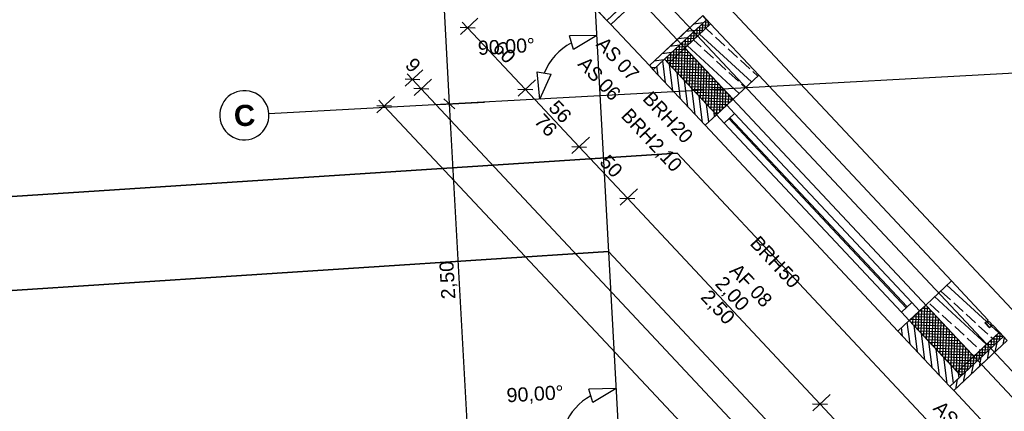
# Model space of a CAD drawing. Extents: x -181 to 1388, y 138 to 979.
# Tile 5 of 82: x 216 to 355, y 443 to 499. Entities that reach past the tile are written whole.
import ezdxf
from ezdxf.lldxf.tags import DXFTag

# ---------------------------------------------------------------- set-up
doc = ezdxf.new("R2010")
doc.units = 0
doc.layers.get('0').update_dxf_attribs({"lineweight": 25})
for name, color, linetype, lineweight, true_color in [('01AFU Allgemein Bemaßung', 7, 'Continuous', 25, 0x848484), ('02 Raster Bemaßung', 7, 'Continuous', 25, 0x848484), ('20 Außenwände', 7, 'Continuous', 25, 0x848484), ('20 Dach Stb-Decke', 7, 'Continuous', 25, 0x848484), ('20 Fundament', 7, 'Continuous', 25, 0x848484), ('A-0', 7, 'Continuous', 25, 0x848484), ('S_Kaltwasser', 3, 'Continuous', 35, 0x00ff00)]:
    doc.layers.add(name, color=color, linetype=linetype, lineweight=lineweight, true_color=true_color)
doc.layers.add('02 Raster Gebäude', color=7, linetype='Continuous', lineweight=25)
doc.styles.get("Standard").update_dxf_attribs({"font": 'arial.ttf'})
tags = doc.linetypes.add('Raster', pattern=[0.2, 0.1, -0.05, 0, -0.05]).pattern_tags.tags
tags[10:11] = [DXFTag(74, 4), DXFTag(75, 0), DXFTag(340, '0'), DXFTag(46, 1.0), DXFTag(50, 0.0), DXFTag(44, 0.0), DXFTag(45, 0.0)]
tags[8:9] = [DXFTag(74, 4), DXFTag(75, 0), DXFTag(340, '0'), DXFTag(46, 1.0), DXFTag(50, 0.0), DXFTag(44, 0.0), DXFTag(45, 0.0)]
tags[6:7] = [DXFTag(74, 4), DXFTag(75, 0), DXFTag(340, '0'), DXFTag(46, 1.0), DXFTag(50, 0.0), DXFTag(44, 0.0), DXFTag(45, 0.0)]
tags[4:5] = [DXFTag(74, 4), DXFTag(75, 0), DXFTag(340, '0'), DXFTag(46, 1.0), DXFTag(50, 0.0), DXFTag(44, 0.0), DXFTag(45, 0.0)]
tags = doc.linetypes.add('Öffnungslinie Tür Fenster', pattern=[0.115, 0.075, -0.04]).pattern_tags.tags
tags[6:7] = [DXFTag(74, 4), DXFTag(75, 0), DXFTag(340, '0'), DXFTag(46, 1.0), DXFTag(50, 0.0), DXFTag(44, 0.0), DXFTag(45, 0.0)]
tags[4:5] = [DXFTag(74, 4), DXFTag(75, 0), DXFTag(340, '0'), DXFTag(46, 1.0), DXFTag(50, 0.0), DXFTag(44, 0.0), DXFTag(45, 0.0)]

# ---------------------------------------------------------------- blocks, each defined once
blk = doc.blocks.new('Referenz-A07F5V09WF')
at = {"layer": '01AFU Allgemein Bemaßung', "lineweight": -2}
for p, q in [((280.26, 497.51), (278.14, 497.58)), ((280.66, 498.91), (278.17, 496.58)), ((279.2, 497.54), (278.43, 498.36)), ((287.37, 488.82), (279.2, 497.54)), ((270.34, 489.25), (272.83, 491.58)), ((270.6, 491.03), (271.37, 490.21)), ((272.43, 490.17), (270.31, 490.24)), ((271.37, 490.21), (272.61, 488.88)), ((271.59, 487.92), (274.07, 490.25)), ((288.83, 490.18), (286.35, 487.85)), ((266.32, 485.48), (268.81, 487.81)), ((273.67, 488.85), (271.55, 488.91)), ((272.61, 488.88), (381.43, 372.72)), ((286.31, 488.85), (288.44, 488.78)), ((295.03, 480.64), (287.37, 488.82)), ((268.41, 486.41), (266.29, 486.48)), ((266.58, 487.27), (267.35, 486.44)), ((267.35, 486.44), (423.94, 319.28)), ((296.49, 482.01), (294.01, 479.68)), ((293.97, 480.68), (296.09, 480.61)), ((301.87, 473.34), (295.03, 480.64)), ((303.33, 474.7), (300.85, 472.38)), ((300.81, 473.37), (302.93, 473.3)), ((329.22, 444.14), (301.87, 473.34)), ((330.68, 445.51), (328.19, 443.18)), ((328.16, 444.18), (330.28, 444.11)), ((336.05, 436.85), (329.22, 444.14))]:
    blk.add_line(p, q, dxfattribs=at)
at = {"layer": '02 Raster Bemaßung', "lineweight": -2}
for p, q in [((274.25, 529.66), (276.6, 486.73)), ((297.53, 496.44), (293.67, 496.39)), ((294.21, 494.46), (293.67, 496.39)), ((297.53, 496.44), (294.21, 494.46)), ((289.09, 491.28), (291.06, 490.95)), ((289.46, 487.43), (289.09, 491.28)), ((289.46, 487.43), (291.06, 490.95)), ((275.2, 486.65), (281.59, 487)), ((277.39, 486.02), (275.81, 487.44)), ((276.6, 486.73), (279.33, 436.8)), ((300.27, 446.33), (296.41, 446.26)), ((296.96, 444.34), (296.41, 446.26)), ((300.27, 446.33), (296.96, 444.34))]:
    blk.add_line(p, q, dxfattribs=at)
for centre, major_axis, end_param in [((298, 487.9), (-4.06, 7.53), 0.690882), ((300.73, 437.97), (-4.04, 7.33), 0.671611)]:
    blk.add_ellipse(centre, major_axis=major_axis, ratio=1, start_param=0, end_param=end_param, dxfattribs=at)
at = {"layer": '02 Raster Gebäude', "linetype": 'Raster', "lineweight": -2, "ltscale": 56.250004}
for p, q in [((274.46, 917.89), (311.17, 247.21)), ((262.42, 549.18), (545.14, 247.37)), ((1014.35, 527.11), (315.39, 488.85)), ((315.39, 488.85), (251, 485.33))]:
    blk.add_line(p, q, dxfattribs=at)
at = {"layer": '02 Raster Gebäude', "linetype": 'ByBlock', "lineweight": -2, "ltscale": 56.250004}
blk.add_line((315.39, 488.85), (315.39, 488.85), dxfattribs=at)
blk.add_line((315.39, 488.85), (315.39, 488.85), dxfattribs=at)
at = {"layer": '02 Raster Gebäude', "lineweight": -2}
for major_axis in [(3.49, 0.19), (-3.49, -0.19)]:
    blk.add_ellipse((247.5, 485.13), major_axis=major_axis, ratio=1, start_param=0, end_param=3.141593, dxfattribs=at)
at = {"layer": '20 Außenwände', "lineweight": -2}
for p, q in [((288.91, 509.34), (298.98, 498.59)), ((299.53, 498.01), (301.13, 499.51)), ((308.94, 495.86), (312.59, 499.28)), ((312.59, 499.28), (313.68, 498.11)), ((305, 492.17), (299.53, 498.01)), ((312.64, 498.24), (311.29, 498.06)), ((312.64, 498.24), (311.29, 498.06)), ((311.96, 497.59), (313.09, 497.56)), ((311.96, 497.59), (313.09, 497.56)), ((312.14, 496.67), (312.18, 497.8)), ((312.14, 496.67), (312.18, 497.8)), ((312.37, 497.98), (313.5, 497.94)), ((312.37, 497.98), (313.5, 497.94)), ((312.55, 497.05), (312.59, 498.18)), ((312.55, 497.05), (312.59, 498.18)), ((312.78, 498.37), (313.46, 498.35)), ((312.78, 498.37), (313.46, 498.35)), ((312.96, 497.44), (313, 498.57)), ((312.96, 497.44), (313, 498.57)), ((313.38, 497.83), (313.4, 498.41)), ((313.38, 497.83), (313.4, 498.41)), ((320.52, 490.81), (313.68, 498.11)), ((311.52, 497.18), (310.17, 497.01)), ((311.52, 497.18), (310.17, 497.01)), ((310.49, 495.12), (310.52, 496.25)), ((310.49, 495.12), (310.52, 496.25)), ((310.72, 496.43), (311.85, 496.4)), ((310.72, 496.43), (311.85, 496.4)), ((310.9, 495.51), (310.94, 496.64)), ((310.9, 495.51), (310.94, 496.64)), ((311.13, 496.82), (312.26, 496.78)), ((311.13, 496.82), (312.26, 496.78)), ((311.31, 495.89), (311.35, 497.02)), ((311.31, 495.89), (311.35, 497.02)), ((311.55, 497.21), (312.68, 497.17)), ((311.55, 497.21), (312.68, 497.17)), ((311.73, 496.28), (311.76, 497.41)), ((311.73, 496.28), (311.76, 497.41)), ((319.51, 489.86), (312.13, 496.66)), ((313.96, 496.61), (313.01, 497.48)), ((315.72, 494.98), (314.4, 496.2)), ((306.6, 493.67), (308.94, 495.86)), ((309.28, 495.08), (307.92, 494.91)), ((309.28, 495.08), (307.92, 494.91)), ((310.4, 496.13), (309.04, 495.96)), ((310.4, 496.13), (309.04, 495.96)), ((309.07, 494.89), (310.2, 494.85)), ((309.07, 494.89), (310.2, 494.85)), ((309.25, 493.96), (309.29, 495.09)), ((309.25, 493.96), (309.29, 495.09)), ((309.48, 495.27), (310.61, 495.24)), ((309.48, 495.27), (310.61, 495.24)), ((309.66, 494.35), (309.7, 495.48)), ((309.66, 494.35), (309.7, 495.48)), ((309.89, 495.66), (311.03, 495.62)), ((309.89, 495.66), (311.03, 495.62)), ((310.07, 494.73), (310.11, 495.86)), ((310.07, 494.73), (310.11, 495.86)), ((310.31, 496.05), (311.44, 496.01)), ((310.31, 496.05), (311.44, 496.01)), ((317.75, 488.21), (310.38, 495.02)), ((312.33, 494.84), (311.25, 495.84)), ((305, 492.17), (306.6, 493.67)), ((308.15, 494.03), (306.8, 493.86)), ((308.15, 494.03), (306.8, 493.86)), ((307.6, 492.6), (307.63, 493.54)), ((307.6, 492.6), (307.63, 493.54)), ((307.83, 493.73), (308.96, 493.69)), ((307.83, 493.73), (308.96, 493.69)), ((308.01, 492.8), (308.05, 493.93)), ((308.01, 492.8), (308.05, 493.93)), ((308.24, 494.11), (309.37, 494.08)), ((308.24, 494.11), (309.37, 494.08)), ((308.42, 493.19), (308.46, 494.32)), ((308.42, 493.19), (308.46, 494.32)), ((308.66, 494.5), (309.79, 494.46)), ((308.66, 494.5), (309.79, 494.46)), ((308.76, 491.36), (308.84, 493.57)), ((308.84, 493.57), (308.87, 494.7)), ((308.84, 493.57), (308.87, 494.7)), ((308.96, 493.69), (311.03, 493.62)), ((309.15, 490.95), (309.25, 493.96)), ((309.37, 494.08), (310.65, 494.04)), ((309.54, 490.54), (309.66, 494.35)), ((309.79, 494.46), (310.26, 494.45)), ((309.92, 490.13), (310.07, 494.65)), ((310.03, 494.69), (316.87, 487.39)), ((310.31, 489.71), (310.46, 494.24)), ((310.7, 489.3), (310.85, 493.82)), ((311.08, 488.89), (311.23, 493.41)), ((314.1, 493.22), (312.77, 494.44)), ((317.49, 493.35), (316.16, 494.57)), ((307.03, 492.98), (305.67, 492.8)), ((307.03, 492.98), (305.67, 492.8)), ((306.24, 490.84), (306.08, 492.09)), ((307.29, 489.72), (306.89, 492.85)), ((307.22, 493.02), (307.22, 493.16)), ((307.22, 493.02), (307.22, 493.16)), ((307.28, 492.94), (308.14, 492.92)), ((307.28, 492.94), (308.14, 492.92)), ((307.42, 493.34), (308.55, 493.3)), ((307.42, 493.34), (308.55, 493.3)), ((307.67, 492.53), (307.72, 492.53)), ((307.67, 492.53), (307.72, 492.53)), ((307.7, 492.5), (314.54, 485.2)), ((307.72, 492.53), (312.19, 492.38)), ((308.35, 488.59), (307.87, 492.32)), ((307.99, 492.19), (308.01, 492.8)), ((308.06, 492.12), (312.58, 491.97)), ((308.14, 492.92), (311.81, 492.8)), ((308.38, 491.78), (308.42, 493.19)), ((308.55, 493.3), (311.42, 493.21)), ((311.47, 488.47), (311.62, 493)), ((311.86, 488.06), (312.01, 492.58)), ((312.24, 487.65), (312.39, 492.17)), ((315.86, 491.59), (314.54, 492.81)), ((319.25, 491.73), (317.93, 492.95)), ((305.91, 491.93), (305.3, 491.85)), ((305.91, 491.93), (305.3, 491.85)), ((305.54, 491.58), (312.93, 483.7)), ((308.44, 491.71), (312.97, 491.56)), ((308.83, 491.29), (313.35, 491.15)), ((309.4, 487.47), (308.92, 491.2)), ((309.22, 490.88), (313.74, 490.73)), ((312.63, 487.24), (312.78, 491.76)), ((313.02, 486.82), (313.17, 491.35)), ((313.4, 486.41), (313.55, 490.93)), ((317.63, 489.96), (316.3, 491.18)), ((316.87, 487.39), (320.52, 490.81)), ((320.39, 490.68), (319.69, 491.32)), ((347.87, 461.61), (320.52, 490.81)), ((309.6, 490.47), (314.13, 490.32)), ((310.45, 486.35), (309.97, 490.08)), ((309.99, 490.05), (314.51, 489.91)), ((310.38, 489.64), (314.9, 489.49)), ((310.76, 489.23), (315.29, 489.08)), ((313.79, 486), (313.94, 490.52)), ((314.18, 485.58), (314.33, 490.11)), ((314.57, 485.23), (314.71, 489.7)), ((314.98, 485.61), (315.1, 489.28)), ((318.63, 489.03), (318.07, 489.56)), ((311.5, 485.23), (311.02, 488.96)), ((311.15, 488.82), (315.67, 488.67)), ((311.54, 488.4), (316.06, 488.26)), ((311.92, 487.99), (316.45, 487.84)), ((312.55, 484.1), (312.07, 487.83)), ((315.39, 486), (315.49, 488.87)), ((315.8, 486.39), (315.87, 488.46)), ((316.22, 486.77), (316.26, 488.04)), ((312.31, 487.58), (316.83, 487.43)), ((312.7, 487.16), (316.5, 487.04)), ((313.08, 486.75), (316.09, 486.65)), ((313.45, 484.18), (313.12, 486.71)), ((314.54, 485.2), (316, 486.57)), ((316, 486.57), (316.87, 487.39)), ((317.09, 485.4), (316, 486.57)), ((316.63, 487.16), (316.65, 487.63)), ((316.88, 487.39), (316.85, 487.42)), ((312.93, 483.7), (314.54, 485.2)), ((313.47, 486.34), (315.68, 486.27)), ((313.86, 485.93), (315.27, 485.88)), ((314.26, 484.94), (314.18, 485.59)), ((314.25, 485.51), (314.85, 485.49)), ((314.54, 485.2), (315.63, 484.03)), ((315.63, 484.03), (317.09, 485.4)), ((342.25, 458.54), (317.09, 485.4)), ((340.28, 454.5), (312.93, 483.7)), ((315.63, 484.03), (340.79, 457.17)), ((316.29, 484.65), (341.45, 457.79)), ((341.59, 457.93), (316.44, 484.78)), ((344.22, 458.19), (347.87, 461.61)), ((353.07, 456.06), (347.87, 461.61)), ((347.76, 458.91), (346.43, 460.13)), ((352.85, 455.85), (347.24, 461.02)), ((342.25, 458.54), (340.79, 457.17)), ((343.34, 457.37), (342.25, 458.54)), ((352.85, 452.59), (345.48, 459.38)), ((349.52, 457.29), (348.2, 458.51)), ((340.79, 457.17), (341.88, 456.01)), ((341.88, 456.01), (343.34, 457.37)), ((343.18, 454.62), (343.27, 457.3)), ((343.32, 457.35), (345.07, 457.29)), ((343.34, 457.37), (344.22, 458.19)), ((343.57, 454.21), (343.68, 457.69)), ((343.73, 457.74), (344.68, 457.7)), ((343.96, 453.8), (344.1, 458.08)), ((344.14, 458.12), (344.29, 458.12)), ((344.22, 458.19), (351.05, 450.9)), ((344.34, 453.38), (344.49, 457.91)), ((344.73, 452.97), (344.88, 457.49)), ((346.13, 457.15), (344.81, 458.37)), ((345.12, 452.56), (345.26, 457.08)), ((340.28, 454.5), (341.88, 456.01)), ((342, 452.67), (341.6, 455.74)), ((341.88, 456.01), (348.71, 448.72)), ((342.02, 455.86), (342.03, 456.14)), ((342.08, 456.19), (346.23, 456.05)), ((342.09, 455.79), (346.61, 455.64)), ((342.41, 455.45), (342.44, 456.53)), ((342.49, 456.58), (345.84, 456.47)), ((342.8, 455.03), (342.86, 456.92)), ((342.9, 456.96), (345.45, 456.88)), ((345.5, 452.14), (345.65, 456.67)), ((345.89, 451.73), (346.04, 456.25)), ((346.28, 451.32), (346.42, 455.84)), ((347.9, 455.52), (346.57, 456.74)), ((351.29, 455.66), (349.96, 456.88)), ((353.53, 455.22), (352.89, 455.81)), ((353.56, 455.54), (353.25, 455.87)), ((340.28, 454.5), (347.66, 446.63)), ((340.95, 453.79), (340.79, 454.98)), ((342.48, 455.38), (347, 455.23)), ((343.05, 451.55), (342.57, 455.28)), ((342.86, 454.96), (347.39, 454.81)), ((343.25, 454.55), (347.77, 454.4)), ((346.66, 450.91), (346.81, 455.43)), ((347.05, 450.49), (347.2, 455.02)), ((347.44, 450.08), (347.58, 454.6)), ((349.66, 453.9), (348.34, 455.12)), ((351.05, 450.9), (354.7, 454.32)), ((353.05, 454.03), (351.73, 455.25)), ((354.6, 454.23), (353.57, 455.18)), ((354.7, 454.32), (353.74, 455.34)), ((354.7, 454.32), (355.25, 453.74)), ((355.79, 453.15), (354.7, 454.32)), ((344.1, 450.42), (343.62, 454.15)), ((343.64, 454.14), (348.16, 453.99)), ((344.02, 453.72), (348.55, 453.58)), ((344.41, 453.31), (348.93, 453.16)), ((345.15, 449.3), (344.67, 453.03)), ((344.8, 452.9), (349.32, 452.75)), ((347.82, 449.67), (347.97, 454.19)), ((355.79, 453.15), (348.2, 446.04)), ((348.21, 449.25), (348.36, 453.78)), ((348.6, 448.84), (348.74, 453.36)), ((349, 448.98), (349.13, 452.95)), ((355.25, 453.74), (349.26, 448.13)), ((351.42, 452.27), (350.1, 453.49)), ((352.14, 449.74), (355.79, 453.15)), ((353.09, 451.72), (353.13, 452.85)), ((353.31, 453.02), (354.44, 452.98)), ((353.73, 453.41), (353.49, 453.63)), ((353.51, 452.11), (353.54, 453.24)), ((353.72, 453.41), (354.85, 453.37)), ((353.92, 452.49), (353.96, 453.62)), ((354.31, 452.86), (354.05, 451.52)), ((354.14, 453.79), (355.23, 453.76)), ((354.33, 452.88), (354.37, 454.01)), ((354.55, 454.18), (354.84, 454.17)), ((354.74, 453.27), (354.78, 454.24)), ((355.16, 453.65), (355.16, 453.83)), ((355.37, 453.6), (355.17, 452.57)), ((355.25, 453.74), (355.79, 453.15)), ((345.18, 452.49), (349.71, 452.34)), ((345.57, 452.07), (350.09, 451.93)), ((346.2, 448.18), (345.72, 451.91)), ((345.96, 451.66), (350.48, 451.51)), ((349.41, 449.37), (349.52, 452.54)), ((349.83, 449.76), (349.9, 452.13)), ((350.24, 450.14), (350.29, 451.71)), ((351.09, 450.94), (350.52, 451.47)), ((351.66, 451.47), (352.79, 451.44)), ((351.85, 450.56), (351.89, 451.69)), ((351.97, 451.76), (351.87, 451.86)), ((352.07, 451.86), (353.2, 451.82)), ((352.27, 450.95), (352.3, 452.08)), ((352.49, 452.25), (353.62, 452.21)), ((352.68, 451.33), (352.72, 452.46)), ((352.9, 452.63), (354.03, 452.6)), ((353.19, 451.81), (352.93, 450.47)), ((346.34, 451.25), (350.87, 451.1)), ((346.73, 450.83), (350.83, 450.7)), ((347.26, 447.06), (346.78, 450.79)), ((347.12, 450.42), (350.42, 450.31)), ((348.71, 448.72), (351.05, 450.9)), ((350.2, 449.01), (350.24, 450.14)), ((350.42, 450.31), (351.55, 450.28)), ((350.62, 449.4), (350.65, 450.53)), ((350.65, 450.53), (350.68, 451.3)), ((350.83, 450.7), (351.96, 450.66)), ((351.03, 449.79), (351.07, 450.92)), ((351.25, 451.09), (352.38, 451.05)), ((351.44, 450.17), (351.48, 451.3)), ((352.07, 450.76), (351.81, 449.42)), ((347.5, 450.01), (350.01, 449.93)), ((348.16, 447.1), (347.83, 449.66)), ((347.89, 449.6), (349.6, 449.54)), ((348.28, 449.18), (349.18, 449.15)), ((348.66, 448.77), (348.77, 448.77)), ((348.71, 448.72), (349.26, 448.13)), ((348.77, 448.77), (349.9, 448.73)), ((348.98, 448.43), (349, 448.98)), ((349.18, 449.15), (350.31, 449.12)), ((349.38, 448.24), (349.41, 449.37)), ((349.82, 448.66), (349.56, 447.31)), ((349.6, 449.54), (350.73, 449.5)), ((349.79, 448.63), (349.83, 449.76)), ((349.81, 447.55), (352.14, 449.74)), ((350.01, 449.93), (351.14, 449.89)), ((350.95, 449.71), (350.68, 448.37)), ((348.2, 446.04), (349.81, 447.55)), ((348.7, 447.61), (348.44, 446.26)), ((348.97, 447.86), (348.88, 448.54)), ((349.05, 448.36), (349.49, 448.34)), ((347.66, 446.63), (348.2, 446.04))]:
    blk.add_line(p, q, dxfattribs=at)
at = {"layer": '20 Außenwände', "linetype": 'Öffnungslinie Tür Fenster', "lineweight": -2, "ltscale": 56.250004}
for p, q in [((299.53, 498.01), (301.13, 499.51)), ((308.94, 495.86), (312.59, 499.28)), ((312.59, 499.28), (313.68, 498.11)), ((306.6, 493.67), (308.94, 495.86)), ((305, 492.17), (306.6, 493.67)), ((355.79, 453.15), (354.7, 454.32)), ((352.14, 449.74), (355.79, 453.15)), ((349.81, 447.55), (352.14, 449.74)), ((348.2, 446.04), (349.81, 447.55))]:
    blk.add_line(p, q, dxfattribs=at)
at = {"layer": '20 Außenwände', "linetype": 'Öffnungslinie Tür Fenster', "lineweight": -2, "ltscale": 109.375}
for p, q in [((305, 492.17), (299.53, 498.01)), ((348.2, 446.04), (359.14, 434.37))]:
    blk.add_line(p, q, dxfattribs=at)
at = {"layer": '20 Dach Stb-Decke', "linetype": 'Öffnungslinie Tür Fenster', "lineweight": -2, "ltscale": 56.250004}
blk.add_line((294.2, 511.59), (450.79, 344.43), dxfattribs=at)
at = {"layer": '20 Fundament', "linetype": 'Öffnungslinie Tür Fenster', "lineweight": -2, "ltscale": 56.250004}
blk.add_line((408.78, 401.71), (302.52, 515.15), dxfattribs=at)
at = {"layer": 'A-0', "linetype": 'Continuous', "lineweight": -2, "ltscale": 312.5}
for p, q in [((291.25, 506.84), (298.98, 498.59)), ((306.57, 505.7), (298.98, 498.59)), ((306.57, 505.7), (298.98, 498.59)), ((299.53, 498.01), (307.12, 505.12)), ((299.53, 498.01), (307.12, 505.12)), ((298.98, 498.59), (300.59, 500.09)), ((312.59, 499.28), (305, 492.17)), ((312.59, 499.28), (305, 492.17)), ((313.13, 498.69), (312.59, 499.28)), ((313.13, 498.69), (312.59, 499.28)), ((298.98, 498.59), (299.53, 498.01)), ((298.98, 498.59), (299.53, 498.01)), ((305.54, 491.58), (313.13, 498.69)), ((305.54, 491.58), (313.13, 498.69)), ((313.13, 498.69), (307.15, 493.09)), ((313.13, 498.69), (307.15, 493.09)), ((307.7, 492.5), (313.68, 498.11)), ((307.7, 492.5), (313.68, 498.11)), ((313.68, 498.11), (310.03, 494.69)), ((313.68, 498.11), (313.13, 498.69)), ((313.68, 498.11), (313.13, 498.69)), ((320.52, 490.81), (313.68, 498.11)), ((310.03, 494.69), (307.7, 492.5)), ((316.87, 487.39), (310.03, 494.69)), ((310.03, 494.69), (316.87, 487.39)), ((305, 492.17), (305.54, 491.58)), ((305, 492.17), (305.54, 491.58)), ((307.15, 493.09), (305.54, 491.58)), ((307.15, 493.09), (307.7, 492.5)), ((307.15, 493.09), (307.7, 492.5)), ((314.54, 485.2), (307.15, 493.09)), ((307.7, 492.5), (314.54, 485.2)), ((305.54, 491.58), (312.93, 483.7)), ((316.87, 487.39), (320.52, 490.81)), ((314.54, 485.2), (316.87, 487.39)), ((312.93, 483.7), (314.54, 485.2)), ((347.87, 461.61), (344.22, 458.19)), ((353.07, 456.06), (347.87, 461.61)), ((344.22, 458.19), (341.88, 456.01)), ((344.22, 458.19), (351.05, 450.9)), ((351.05, 450.9), (344.22, 458.19)), ((341.88, 456.01), (340.28, 454.5)), ((341.88, 456.01), (348.71, 448.72)), ((349.26, 448.13), (341.88, 456.01)), ((352.63, 455.65), (353.07, 456.06)), ((353.3, 454.93), (352.63, 455.65)), ((353.07, 455.98), (352.72, 455.65)), ((352.72, 455.65), (353.31, 455.01)), ((353.13, 455.75), (353.07, 455.98)), ((353.25, 455.87), (353.13, 455.75)), ((353.56, 455.54), (353.25, 455.87)), ((340.28, 454.5), (347.66, 446.63)), ((354.7, 454.32), (348.71, 448.72)), ((351.05, 450.9), (354.7, 454.32)), ((353.74, 455.34), (353.3, 454.93)), ((353.31, 455.01), (353.66, 455.35)), ((353.44, 455.42), (353.56, 455.54)), ((353.66, 455.35), (353.44, 455.42)), ((354.7, 454.32), (353.74, 455.34)), ((355.25, 453.74), (354.7, 454.32)), ((355.25, 453.74), (347.66, 446.63)), ((348.2, 446.04), (355.79, 453.15)), ((349.26, 448.13), (355.25, 453.74)), ((355.79, 453.15), (355.25, 453.74)), ((348.71, 448.72), (351.05, 450.9)), ((348.71, 448.72), (349.26, 448.13)), ((347.66, 446.63), (349.26, 448.13)), ((347.66, 446.63), (348.2, 446.04))]:
    blk.add_line(p, q, dxfattribs=at)
at = {"layer": '01AFU Allgemein Bemaßung', "linetype": 'ByBlock', "lineweight": -2, "ltscale": 40.625, "char_height": 2, "attachment_point": 1, "rotation": 313.1294}
for s, insert in [('{\\fArial;60}', (284.09, 495.93)), ('{\\fArial;9}', (271.66, 493.5)), ('{\\fArial;56}', (292.01, 487.47)), ('{\\fArial;76}', (289.98, 485.55)), ('{\\fArial;50}', (299.26, 479.73)), ('{\\fArial;2,00}', (315.66, 462.49)), ('{\\fArial;2,50}', (313.62, 460.58))]:
    blk.add_mtext(s, dxfattribs=dict(at, insert=insert))
at = {"layer": '02 Raster Bemaßung', "linetype": 'ByBlock', "lineweight": -2, "ltscale": 56.250004, "char_height": 2, "attachment_point": 1}
for s, insert, rotation in [('{\\fArial;90,00°}', (280.6, 495.68), 3.1332), ('{\\fArial;2,50}', (275.47, 458.96), 93.1332), ('{\\fArial;90,00°}', (284.67, 446.37), 3.1332)]:
    blk.add_mtext(s, dxfattribs=dict(at, insert=insert, rotation=rotation))
at = {"layer": '02 Raster Gebäude', "linetype": 'Continuous', "lineweight": -2, "ltscale": 56.250004, "insert": (245.94, 486.52), "char_height": 3, "attachment_point": 1, "rotation": 3.1332}
blk.add_mtext('{\\fArial|b1|i0;C}', dxfattribs=at)
at = {"layer": '20 Außenwände', "linetype": 'Continuous', "lineweight": -2, "ltscale": 56.250004, "char_height": 2, "attachment_point": 1, "rotation": 313.1294}
for s, insert in [('{\\fCentury Gothic;AS}', (298.78, 496.46)), ('{\\fCentury Gothic;AS}', (296.18, 493.66)), ('{\\fCentury Gothic;07}', (301.68, 493.37)), ('{\\fCentury Gothic;06}', (299.08, 490.57)), ('{\\fCentury Gothic;BRH}', (305.38, 488.74)), ('{\\fCentury Gothic;BRH}', (302.32, 486.31)), ('{\\fCentury Gothic;20}', (309.35, 484.51)), ('{\\fCentury Gothic;2,10}', (306.28, 482.08)), ('{\\fCentury Gothic;BRH}', (320.62, 468.2)), ('{\\fCentury Gothic;AF}', (317.71, 464.3)), ('{\\fCentury Gothic;50}', (324.6, 463.95)), ('{\\fCentury Gothic;08}', (320.58, 461.24)), ('{\\fCentury Gothic;AS}', (346.62, 444.78))]:
    blk.add_mtext(s, dxfattribs=dict(at, insert=insert))

msp = doc.modelspace()

# ---------------------------------------------------------------- linework, layer by layer
at = {"layer": 'S_Kaltwasser'}
for p, q in [((189.57, 471.95), (308.96, 479.75)), ((308.96, 479.75), (401.01, 381.46)), ((299.21, 465.79), (194.82, 458.97)), ((390.91, 367.88), (299.21, 465.79))]:
    msp.add_line(p, q, dxfattribs=at)

# ---------------------------------------------------------------- block references
at = {"color": 8, "lineweight": 25, "ltscale": 1250, "true_color": 0x808080}
msp.add_blockref('Referenz-A07F5V09WF', (0, 0), dxfattribs=at)

doc.saveas('drawing.dxf')
